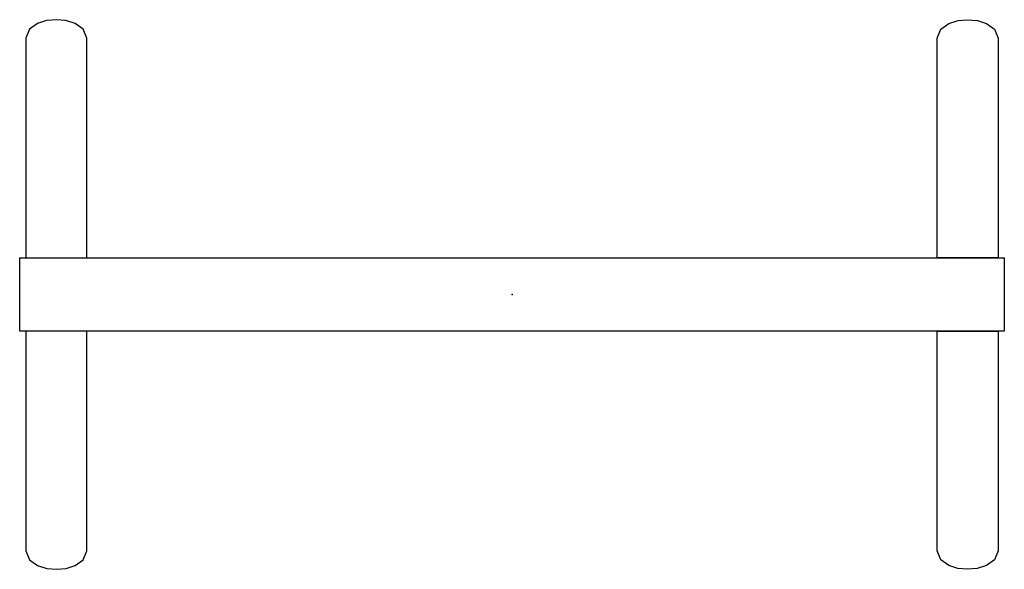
# Model space of a CAD drawing. Extents: x -403 to 403, y -225 to 225.
import ezdxf

# ---------------------------------------------------------------- set-up
doc = ezdxf.new("R2010")
doc.units = 0
doc.header["$MEASUREMENT"] = 0

# ---------------------------------------------------------------- blocks, each defined once
blk = doc.blocks.new('193_120_00_2D_dwg')
at = {"linetype": 'Continuous'}
for points in [[(-398, 30), (-348, 30), (-348, 210), (-351.07, 217.17), (-357.53, 221.76), (-365.1, 224.22), (-373, 225), (-380.95, 224.23), (-388.52, 221.78), (-394.98, 217.18), (-398, 210)], [(398, 30), (348, 30), (348, 210), (351.07, 217.17), (357.53, 221.76), (365.1, 224.22), (373, 225), (380.95, 224.23), (388.52, 221.78), (394.98, 217.18), (398, 210)], [(-403, 30), (403, 30), (403, -30), (-403, -30)], [(-348, -30), (-398, -30), (-398, -210), (-394.93, -217.17), (-388.47, -221.76), (-380.9, -224.22), (-373, -225), (-365.05, -224.23), (-357.48, -221.78), (-351.02, -217.18), (-348, -210)], [(348, -30), (398, -30), (398, -210), (394.93, -217.17), (388.47, -221.76), (380.9, -224.22), (373, -225), (365.05, -224.23), (357.48, -221.78), (351.02, -217.18), (348, -210)]]:
    blk.add_lwpolyline(points, close=True, dxfattribs=at)
blk.add_point((0, 0))
blk.add_point((0, 0))
blk.add_point((0, 0))
blk.add_point((0, 0))
blk.add_point((0, 0))

msp = doc.modelspace()

# ---------------------------------------------------------------- block references
msp.add_blockref('193_120_00_2D_dwg', (0, 0))

doc.saveas('drawing.dxf')
